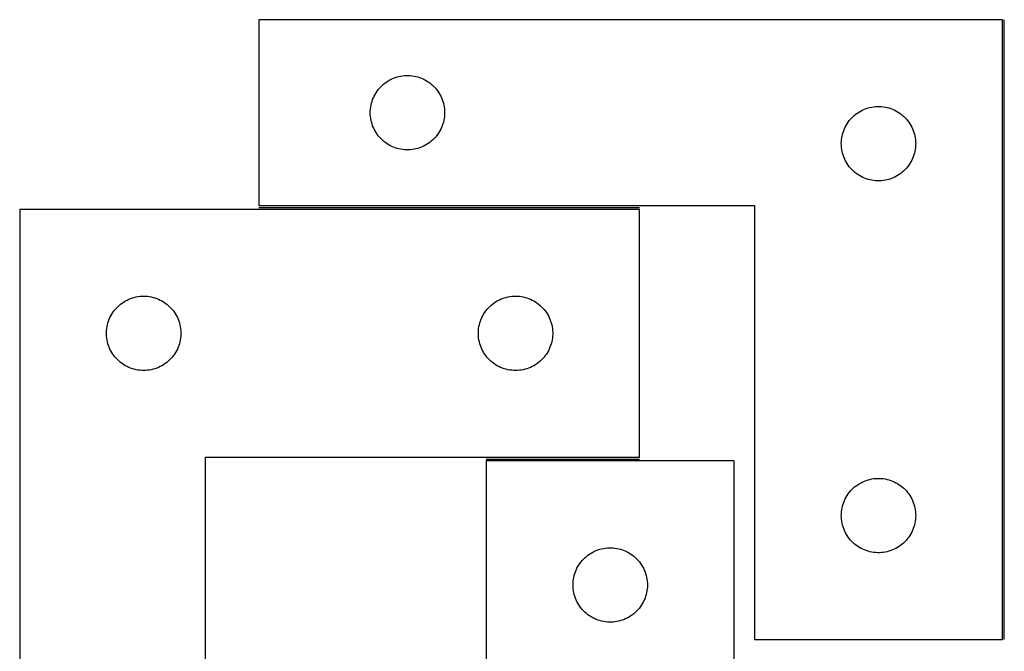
# Model space of a CAD drawing. Header units: millimetres. Extents: x 7 to 1493, y 7 to 483.
# Tile 2 of 6: x 7 to 404, y 228 to 483. Entities that reach past the tile are written whole.
import ezdxf

# ---------------------------------------------------------------- set-up
doc = ezdxf.new("R2010")
doc.units = ezdxf.units.MM
doc.layers.add('COMMON', color=5, linetype='CONTINUOUS', true_color=0x0000ff)
doc.layers.add('CUT', color=7, linetype='CONTINUOUS', true_color=0x000000)

msp = doc.modelspace()

# ---------------------------------------------------------------- linework, layer by layer
at = {"layer": 'COMMON'}
for p, q in [((403.931363, 233.123571), (403.931363, 483.123571)), ((103.181362, 407.37357), (256.783285, 407.37357)), ((194.968232, 305.873569), (256.783285, 305.873569))]:
    msp.add_line(p, q, dxfattribs=at)
at = {"layer": 'CUT'}
for p, q in [((403.181362, 483.123571), (103.181362, 483.123571)), ((103.181362, 483.123571), (103.181362, 408.123571)), ((403.181362, 233.123571), (403.181362, 483.123571)), ((152.992261, 456.631851), (153.572464, 457.141777)), ((153.572464, 457.141777), (154.178147, 457.621159)), ((154.178147, 457.621159), (154.807706, 458.068726)), ((154.807706, 458.068726), (155.45947, 458.48329)), ((155.45947, 458.48329), (156.13171, 458.863753)), ((156.13171, 458.863753), (156.822646, 459.209105)), ((156.822646, 459.209105), (157.530443, 459.51843)), ((157.530443, 459.51843), (158.253226, 459.790909)), ((158.253226, 459.790909), (158.989077, 460.025819)), ((158.989077, 460.025819), (159.736045, 460.222536)), ((159.736045, 460.222536), (160.49215, 460.38054)), ((160.49215, 460.38054), (161.255386, 460.499411)), ((161.255386, 460.499411), (162.02373, 460.578834)), ((162.02373, 460.578834), (162.795143, 460.618598)), ((162.795143, 460.618598), (163.56758, 460.618598)), ((163.56758, 460.618598), (164.338993, 460.578834)), ((164.338993, 460.578834), (165.107337, 460.499411)), ((165.107337, 460.499411), (165.870573, 460.38054)), ((165.870573, 460.38054), (166.626678, 460.222536)), ((166.626678, 460.222536), (167.373646, 460.025819)), ((167.373646, 460.025819), (168.109497, 459.790909)), ((168.109497, 459.790909), (168.83228, 459.51843)), ((168.83228, 459.51843), (169.540077, 459.209105)), ((169.540077, 459.209105), (170.231013, 458.863753)), ((170.231013, 458.863753), (170.903254, 458.48329)), ((170.903254, 458.48329), (171.555017, 458.068726)), ((171.555017, 458.068726), (172.184576, 457.621159)), ((172.184576, 457.621159), (172.790259, 457.141777)), ((172.790259, 457.141777), (173.370462, 456.631851)), ((149.764055, 452.329978), (150.127083, 453.011792)), ((150.127083, 453.011792), (150.524728, 453.674014)), ((150.524728, 453.674014), (150.955936, 454.314887)), ((150.955936, 454.314887), (151.419564, 454.932713)), ((151.419564, 454.932713), (151.914383, 455.525853)), ((151.914383, 455.525853), (152.439079, 456.092733)), ((152.439079, 456.092733), (152.992261, 456.631851)), ((173.370462, 456.631851), (173.923644, 456.092733)), ((173.923644, 456.092733), (174.44834, 455.525853)), ((174.44834, 455.525853), (174.943159, 454.932713)), ((174.943159, 454.932713), (175.406787, 454.314887)), ((175.406787, 454.314887), (175.837995, 453.674014)), ((175.837995, 453.674014), (176.23564, 453.011792)), ((176.23564, 453.011792), (176.598668, 452.329978)), ((148.498526, 448.691852), (148.675946, 449.443638)), ((148.675946, 449.443638), (148.891831, 450.185293)), ((148.891831, 450.185293), (149.145609, 450.914852)), ((149.145609, 450.914852), (149.436608, 451.630379)), ((149.436608, 451.630379), (149.764055, 452.329978)), ((176.598668, 452.329978), (176.926115, 451.630379)), ((176.926115, 451.630379), (177.217114, 450.914852)), ((177.217114, 450.914852), (177.470892, 450.185293)), ((177.470892, 450.185293), (177.686777, 449.443638)), ((177.686777, 449.443638), (177.864197, 448.691852)), ((148.181362, 445.623571), (148.20125, 446.395752)), ((148.20125, 444.851389), (148.181362, 445.623571)), ((148.20125, 446.395752), (148.260863, 447.165886)), ((148.260863, 444.081256), (148.20125, 444.851389)), ((148.260863, 447.165886), (148.360043, 447.931929)), ((148.360043, 447.931929), (148.498526, 448.691852)), ((177.864197, 448.691852), (178.00268, 447.931929)), ((178.00268, 447.931929), (178.10186, 447.165886)), ((178.10186, 447.165886), (178.161473, 446.395752)), ((178.161473, 444.851389), (178.10186, 444.081256)), ((178.161473, 446.395752), (178.181362, 445.623571)), ((178.181362, 445.623571), (178.161473, 444.851389)), ((343.572464, 444.641777), (344.178147, 445.121159)), ((344.178147, 445.121159), (344.807706, 445.568726)), ((344.807706, 445.568726), (345.45947, 445.98329)), ((345.45947, 445.98329), (346.13171, 446.363753)), ((346.13171, 446.363753), (346.822646, 446.709105)), ((346.822646, 446.709105), (347.530443, 447.01843)), ((347.530443, 447.01843), (348.253226, 447.290909)), ((348.253226, 447.290909), (348.989077, 447.525819)), ((348.989077, 447.525819), (349.736045, 447.722536)), ((349.736045, 447.722536), (350.49215, 447.88054)), ((350.49215, 447.88054), (351.255386, 447.999411)), ((351.255386, 447.999411), (352.02373, 448.078834)), ((352.02373, 448.078834), (352.795143, 448.118598)), ((352.795143, 448.118598), (353.56758, 448.118598)), ((353.56758, 448.118598), (354.338993, 448.078834)), ((354.338993, 448.078834), (355.107337, 447.999411)), ((355.107337, 447.999411), (355.870573, 447.88054)), ((355.870573, 447.88054), (356.626678, 447.722536)), ((356.626678, 447.722536), (357.373646, 447.525819)), ((357.373646, 447.525819), (358.109497, 447.290909)), ((358.109497, 447.290909), (358.83228, 447.01843)), ((358.83228, 447.01843), (359.540077, 446.709105)), ((359.540077, 446.709105), (360.231013, 446.363753)), ((360.231013, 446.363753), (360.903254, 445.98329)), ((360.903254, 445.98329), (361.555017, 445.568726)), ((361.555017, 445.568726), (362.184576, 445.121159)), ((362.184576, 445.121159), (362.790259, 444.641777)), ((148.360043, 443.315212), (148.260863, 444.081256)), ((148.498526, 442.55529), (148.360043, 443.315212)), ((148.675946, 441.803504), (148.498526, 442.55529)), ((148.891831, 441.061848), (148.675946, 441.803504)), ((149.145609, 440.332289), (148.891831, 441.061848)), ((177.470892, 441.061848), (177.217114, 440.332289)), ((177.686777, 441.803504), (177.470892, 441.061848)), ((177.864197, 442.55529), (177.686777, 441.803504)), ((178.00268, 443.315212), (177.864197, 442.55529)), ((178.10186, 444.081256), (178.00268, 443.315212)), ((340.127083, 440.511792), (340.524728, 441.174014)), ((340.524728, 441.174014), (340.955936, 441.814887)), ((340.955936, 441.814887), (341.419564, 442.432713)), ((341.419564, 442.432713), (341.914383, 443.025853)), ((341.914383, 443.025853), (342.439079, 443.592733)), ((342.439079, 443.592733), (342.992261, 444.131851)), ((342.992261, 444.131851), (343.572464, 444.641777)), ((362.790259, 444.641777), (363.370462, 444.131851)), ((363.370462, 444.131851), (363.923644, 443.592733)), ((363.923644, 443.592733), (364.44834, 443.025853)), ((364.44834, 443.025853), (364.943159, 442.432713)), ((364.943159, 442.432713), (365.406787, 441.814887)), ((365.406787, 441.814887), (365.837995, 441.174014)), ((365.837995, 441.174014), (366.23564, 440.511792)), ((149.436608, 439.616762), (149.145609, 440.332289)), ((149.764055, 438.917164), (149.436608, 439.616762)), ((150.127083, 438.23535), (149.764055, 438.917164)), ((150.524728, 437.573128), (150.127083, 438.23535)), ((150.955936, 436.932254), (150.524728, 437.573128)), ((151.419564, 436.314428), (150.955936, 436.932254)), ((175.406787, 436.932254), (174.943159, 436.314428)), ((175.837995, 437.573128), (175.406787, 436.932254)), ((176.23564, 438.23535), (175.837995, 437.573128)), ((176.598668, 438.917164), (176.23564, 438.23535)), ((176.926115, 439.616762), (176.598668, 438.917164)), ((177.217114, 440.332289), (176.926115, 439.616762)), ((338.498526, 436.191852), (338.675946, 436.943638)), ((338.675946, 436.943638), (338.891831, 437.685293)), ((338.891831, 437.685293), (339.145609, 438.414852)), ((339.145609, 438.414852), (339.436608, 439.130379)), ((339.436608, 439.130379), (339.764055, 439.829978)), ((339.764055, 439.829978), (340.127083, 440.511792)), ((366.23564, 440.511792), (366.598668, 439.829978)), ((366.598668, 439.829978), (366.926115, 439.130379)), ((366.926115, 439.130379), (367.217114, 438.414852)), ((367.217114, 438.414852), (367.470892, 437.685293)), ((367.470892, 437.685293), (367.686777, 436.943638)), ((367.686777, 436.943638), (367.864197, 436.191852)), ((151.914383, 435.721289), (151.419564, 436.314428)), ((152.439079, 435.154408), (151.914383, 435.721289)), ((152.992261, 434.61529), (152.439079, 435.154408)), ((153.572464, 434.105364), (152.992261, 434.61529)), ((154.178147, 433.625982), (153.572464, 434.105364)), ((154.807706, 433.178416), (154.178147, 433.625982)), ((155.45947, 432.763851), (154.807706, 433.178416)), ((171.555017, 433.178416), (170.903254, 432.763851)), ((172.184576, 433.625982), (171.555017, 433.178416)), ((172.790259, 434.105364), (172.184576, 433.625982)), ((173.370462, 434.61529), (172.790259, 434.105364)), ((173.923644, 435.154408), (173.370462, 434.61529)), ((174.44834, 435.721289), (173.923644, 435.154408)), ((174.943159, 436.314428), (174.44834, 435.721289)), ((338.181362, 433.123571), (338.20125, 433.895752)), ((338.20125, 432.351389), (338.181362, 433.123571)), ((338.20125, 433.895752), (338.260863, 434.665886)), ((338.260863, 434.665886), (338.360043, 435.431929)), ((338.360043, 435.431929), (338.498526, 436.191852)), ((367.864197, 436.191852), (368.00268, 435.431929)), ((368.00268, 435.431929), (368.10186, 434.665886)), ((368.10186, 434.665886), (368.161473, 433.895752)), ((368.161473, 433.895752), (368.181362, 433.123571)), ((368.181362, 433.123571), (368.161473, 432.351389)), ((156.13171, 432.383389), (155.45947, 432.763851)), ((156.822646, 432.038037), (156.13171, 432.383389)), ((157.530443, 431.728711), (156.822646, 432.038037)), ((158.253226, 431.456232), (157.530443, 431.728711)), ((158.989077, 431.221323), (158.253226, 431.456232)), ((159.736045, 431.024605), (158.989077, 431.221323)), ((160.49215, 430.866601), (159.736045, 431.024605)), ((161.255386, 430.747731), (160.49215, 430.866601)), ((162.02373, 430.668308), (161.255386, 430.747731)), ((162.795143, 430.628544), (162.02373, 430.668308)), ((163.56758, 430.628544), (162.795143, 430.628544)), ((164.338993, 430.668308), (163.56758, 430.628544)), ((165.107337, 430.747731), (164.338993, 430.668308)), ((165.870573, 430.866601), (165.107337, 430.747731)), ((166.626678, 431.024605), (165.870573, 430.866601)), ((167.373646, 431.221323), (166.626678, 431.024605)), ((168.109497, 431.456232), (167.373646, 431.221323)), ((168.83228, 431.728711), (168.109497, 431.456232)), ((169.540077, 432.038037), (168.83228, 431.728711)), ((170.231013, 432.383389), (169.540077, 432.038037)), ((170.903254, 432.763851), (170.231013, 432.383389)), ((338.260863, 431.581256), (338.20125, 432.351389)), ((338.360043, 430.815212), (338.260863, 431.581256)), ((338.498526, 430.05529), (338.360043, 430.815212)), ((338.675946, 429.303504), (338.498526, 430.05529)), ((338.891831, 428.561848), (338.675946, 429.303504)), ((367.686777, 429.303504), (367.470892, 428.561848)), ((367.864197, 430.05529), (367.686777, 429.303504)), ((368.00268, 430.815212), (367.864197, 430.05529)), ((368.10186, 431.581256), (368.00268, 430.815212)), ((368.161473, 432.351389), (368.10186, 431.581256)), ((339.145609, 427.832289), (338.891831, 428.561848)), ((339.436608, 427.116762), (339.145609, 427.832289)), ((339.764055, 426.417164), (339.436608, 427.116762)), ((340.127083, 425.73535), (339.764055, 426.417164)), ((340.524728, 425.073128), (340.127083, 425.73535)), ((340.955936, 424.432254), (340.524728, 425.073128)), ((365.837995, 425.073128), (365.406787, 424.432254)), ((366.23564, 425.73535), (365.837995, 425.073128)), ((366.598668, 426.417164), (366.23564, 425.73535)), ((366.926115, 427.116762), (366.598668, 426.417164)), ((367.217114, 427.832289), (366.926115, 427.116762)), ((367.470892, 428.561848), (367.217114, 427.832289)), ((341.419564, 423.814428), (340.955936, 424.432254)), ((341.914383, 423.221289), (341.419564, 423.814428)), ((342.439079, 422.654408), (341.914383, 423.221289)), ((342.992261, 422.11529), (342.439079, 422.654408)), ((343.572464, 421.605364), (342.992261, 422.11529)), ((344.178147, 421.125982), (343.572464, 421.605364)), ((344.807706, 420.678416), (344.178147, 421.125982)), ((362.184576, 421.125982), (361.555017, 420.678416)), ((362.790259, 421.605364), (362.184576, 421.125982)), ((363.370462, 422.11529), (362.790259, 421.605364)), ((363.923644, 422.654408), (363.370462, 422.11529)), ((364.44834, 423.221289), (363.923644, 422.654408)), ((364.943159, 423.814428), (364.44834, 423.221289)), ((365.406787, 424.432254), (364.943159, 423.814428)), ((345.45947, 420.263851), (344.807706, 420.678416)), ((346.13171, 419.883389), (345.45947, 420.263851)), ((346.822646, 419.538037), (346.13171, 419.883389)), ((347.530443, 419.228711), (346.822646, 419.538037)), ((348.253226, 418.956232), (347.530443, 419.228711)), ((348.989077, 418.721323), (348.253226, 418.956232)), ((349.736045, 418.524605), (348.989077, 418.721323)), ((350.49215, 418.366601), (349.736045, 418.524605)), ((351.255386, 418.247731), (350.49215, 418.366601)), ((352.02373, 418.168308), (351.255386, 418.247731)), ((352.795143, 418.128544), (352.02373, 418.168308)), ((353.56758, 418.128544), (352.795143, 418.128544)), ((354.338993, 418.168308), (353.56758, 418.128544)), ((355.107337, 418.247731), (354.338993, 418.168308)), ((355.870573, 418.366601), (355.107337, 418.247731)), ((356.626678, 418.524605), (355.870573, 418.366601)), ((357.373646, 418.721323), (356.626678, 418.524605)), ((358.109497, 418.956232), (357.373646, 418.721323)), ((358.83228, 419.228711), (358.109497, 418.956232)), ((359.540077, 419.538037), (358.83228, 419.228711)), ((360.231013, 419.883389), (359.540077, 419.538037)), ((360.903254, 420.263851), (360.231013, 419.883389)), ((361.555017, 420.678416), (360.903254, 420.263851)), ((6.783285, 406.62357), (6.783285, 106.62357)), ((256.783285, 406.62357), (6.783285, 406.62357)), ((103.181362, 408.123571), (303.181362, 408.123571)), ((256.783285, 306.62357), (256.783285, 406.62357)), ((303.181362, 408.123571), (303.181362, 233.123571)), ((48.732842, 369.280203), (49.395064, 369.677848)), ((49.395064, 369.677848), (50.076878, 370.040876)), ((50.076878, 370.040876), (50.776476, 370.368323)), ((50.776476, 370.368323), (51.492004, 370.659322)), ((51.492004, 370.659322), (52.221562, 370.9131)), ((52.221562, 370.9131), (52.963218, 371.128986)), ((52.963218, 371.128986), (53.715004, 371.306405)), ((53.715004, 371.306405), (54.474926, 371.444888)), ((54.474926, 371.444888), (55.24097, 371.544068)), ((55.24097, 371.544068), (56.011104, 371.603681)), ((56.011104, 371.603681), (56.783285, 371.62357)), ((56.783285, 371.62357), (57.555466, 371.603681)), ((57.555466, 371.603681), (58.3256, 371.544068)), ((58.3256, 371.544068), (59.091644, 371.444888)), ((59.091644, 371.444888), (59.851566, 371.306405)), ((59.851566, 371.306405), (60.603352, 371.128986)), ((60.603352, 371.128986), (61.345007, 370.9131)), ((61.345007, 370.9131), (62.074566, 370.659322)), ((62.074566, 370.659322), (62.790094, 370.368323)), ((62.790094, 370.368323), (63.489692, 370.040876)), ((63.489692, 370.040876), (64.171506, 369.677848)), ((64.171506, 369.677848), (64.833728, 369.280203)), ((198.732842, 369.280203), (199.395064, 369.677848)), ((199.395064, 369.677848), (200.076878, 370.040876)), ((200.076878, 370.040876), (200.776476, 370.368323)), ((200.776476, 370.368323), (201.492004, 370.659322)), ((201.492004, 370.659322), (202.221562, 370.9131)), ((202.221562, 370.9131), (202.963218, 371.128986)), ((202.963218, 371.128986), (203.715004, 371.306405)), ((203.715004, 371.306405), (204.474926, 371.444888)), ((204.474926, 371.444888), (205.24097, 371.544068)), ((205.24097, 371.544068), (206.011104, 371.603681)), ((206.011104, 371.603681), (206.783285, 371.62357)), ((206.783285, 371.62357), (207.555466, 371.603681)), ((207.555466, 371.603681), (208.3256, 371.544068)), ((208.3256, 371.544068), (209.091644, 371.444888)), ((209.091644, 371.444888), (209.851566, 371.306405)), ((209.851566, 371.306405), (210.603352, 371.128986)), ((210.603352, 371.128986), (211.345007, 370.9131)), ((211.345007, 370.9131), (212.074566, 370.659322)), ((212.074566, 370.659322), (212.790094, 370.368323)), ((212.790094, 370.368323), (213.489692, 370.040876)), ((213.489692, 370.040876), (214.171506, 369.677848)), ((214.171506, 369.677848), (214.833728, 369.280203)), ((44.33813, 364.997226), (44.785696, 365.626784)), ((44.785696, 365.626784), (45.265078, 366.232467)), ((45.265078, 366.232467), (45.775004, 366.81267)), ((45.775004, 366.81267), (46.314123, 367.365853)), ((46.314123, 367.365853), (46.881003, 367.890549)), ((46.881003, 367.890549), (47.474143, 368.385367)), ((47.474143, 368.385367), (48.091969, 368.848995)), ((48.091969, 368.848995), (48.732842, 369.280203)), ((64.833728, 369.280203), (65.474601, 368.848995)), ((65.474601, 368.848995), (66.092427, 368.385367)), ((66.092427, 368.385367), (66.685567, 367.890549)), ((66.685567, 367.890549), (67.252447, 367.365853)), ((67.252447, 367.365853), (67.791565, 366.81267)), ((67.791565, 366.81267), (68.301492, 366.232467)), ((68.301492, 366.232467), (68.780874, 365.626784)), ((68.780874, 365.626784), (69.22844, 364.997226)), ((194.33813, 364.997226), (194.785696, 365.626784)), ((194.785696, 365.626784), (195.265078, 366.232467)), ((195.265078, 366.232467), (195.775004, 366.81267)), ((195.775004, 366.81267), (196.314123, 367.365853)), ((196.314123, 367.365853), (196.881003, 367.890549)), ((196.881003, 367.890549), (197.474143, 368.385367)), ((197.474143, 368.385367), (198.091969, 368.848995)), ((198.091969, 368.848995), (198.732842, 369.280203)), ((214.833728, 369.280203), (215.474601, 368.848995)), ((215.474601, 368.848995), (216.092427, 368.385367)), ((216.092427, 368.385367), (216.685567, 367.890549)), ((216.685567, 367.890549), (217.252447, 367.365853)), ((217.252447, 367.365853), (217.791565, 366.81267)), ((217.791565, 366.81267), (218.301492, 366.232467)), ((218.301492, 366.232467), (218.780874, 365.626784)), ((218.780874, 365.626784), (219.22844, 364.997226)), ((42.381037, 360.815854), (42.615947, 361.551705)), ((42.615947, 361.551705), (42.888425, 362.274488)), ((42.888425, 362.274488), (43.197751, 362.982286)), ((43.197751, 362.982286), (43.543103, 363.673221)), ((43.543103, 363.673221), (43.923566, 364.345462)), ((43.923566, 364.345462), (44.33813, 364.997226)), ((69.22844, 364.997226), (69.643004, 364.345462)), ((69.643004, 364.345462), (70.023467, 363.673221)), ((70.023467, 363.673221), (70.368819, 362.982286)), ((70.368819, 362.982286), (70.678145, 362.274488)), ((70.678145, 362.274488), (70.950623, 361.551705)), ((70.950623, 361.551705), (71.185533, 360.815854)), ((192.381037, 360.815854), (192.615947, 361.551705)), ((192.615947, 361.551705), (192.888425, 362.274488)), ((192.888425, 362.274488), (193.197751, 362.982286)), ((193.197751, 362.982286), (193.543103, 363.673221)), ((193.543103, 363.673221), (193.923566, 364.345462)), ((193.923566, 364.345462), (194.33813, 364.997226)), ((219.22844, 364.997226), (219.643004, 364.345462)), ((219.643004, 364.345462), (220.023467, 363.673221)), ((220.023467, 363.673221), (220.368819, 362.982286)), ((220.368819, 362.982286), (220.678145, 362.274488)), ((220.678145, 362.274488), (220.950623, 361.551705)), ((220.950623, 361.551705), (221.185533, 360.815854)), ((41.788258, 357.009788), (41.828022, 357.781202)), ((41.828022, 357.781202), (41.907445, 358.549545)), ((41.907445, 358.549545), (42.026316, 359.312781)), ((42.026316, 359.312781), (42.184319, 360.068886)), ((42.184319, 360.068886), (42.381037, 360.815854)), ((71.185533, 360.815854), (71.382251, 360.068886)), ((71.382251, 360.068886), (71.540254, 359.312781)), ((71.540254, 359.312781), (71.659125, 358.549545)), ((71.659125, 358.549545), (71.738548, 357.781202)), ((71.738548, 357.781202), (71.778312, 357.009788)), ((191.788258, 357.009788), (191.828022, 357.781202)), ((191.828022, 357.781202), (191.907445, 358.549545)), ((191.907445, 358.549545), (192.026316, 359.312781)), ((192.026316, 359.312781), (192.184319, 360.068886)), ((192.184319, 360.068886), (192.381037, 360.815854)), ((221.185533, 360.815854), (221.382251, 360.068886)), ((221.382251, 360.068886), (221.540254, 359.312781)), ((221.540254, 359.312781), (221.659125, 358.549545)), ((221.659125, 358.549545), (221.738548, 357.781202)), ((221.738548, 357.781202), (221.778312, 357.009788)), ((41.788258, 356.237351), (41.788258, 357.009788)), ((41.828022, 355.465938), (41.788258, 356.237351)), ((41.907445, 354.697594), (41.828022, 355.465938)), ((42.026316, 353.934358), (41.907445, 354.697594)), ((42.184319, 353.178254), (42.026316, 353.934358)), ((71.540254, 353.934358), (71.382251, 353.178254)), ((71.659125, 354.697594), (71.540254, 353.934358)), ((71.738548, 355.465938), (71.659125, 354.697594)), ((71.778312, 356.237351), (71.738548, 355.465938)), ((71.778312, 357.009788), (71.778312, 356.237351)), ((191.788258, 356.237351), (191.788258, 357.009788)), ((191.828022, 355.465938), (191.788258, 356.237351)), ((191.907445, 354.697594), (191.828022, 355.465938)), ((192.026316, 353.934358), (191.907445, 354.697594)), ((192.184319, 353.178254), (192.026316, 353.934358)), ((221.540254, 353.934358), (221.382251, 353.178254)), ((221.659125, 354.697594), (221.540254, 353.934358)), ((221.738548, 355.465938), (221.659125, 354.697594)), ((221.778312, 356.237351), (221.738548, 355.465938)), ((221.778312, 357.009788), (221.778312, 356.237351)), ((42.381037, 352.431285), (42.184319, 353.178254)), ((42.615947, 351.695434), (42.381037, 352.431285)), ((42.888425, 350.972651), (42.615947, 351.695434)), ((43.197751, 350.264854), (42.888425, 350.972651)), ((43.543103, 349.573919), (43.197751, 350.264854)), ((43.923566, 348.901678), (43.543103, 349.573919)), ((70.023467, 349.573919), (69.643004, 348.901678)), ((70.368819, 350.264854), (70.023467, 349.573919)), ((70.678145, 350.972651), (70.368819, 350.264854)), ((70.950623, 351.695434), (70.678145, 350.972651)), ((71.185533, 352.431285), (70.950623, 351.695434)), ((71.382251, 353.178254), (71.185533, 352.431285)), ((192.381037, 352.431285), (192.184319, 353.178254)), ((192.615947, 351.695434), (192.381037, 352.431285)), ((192.888425, 350.972651), (192.615947, 351.695434)), ((193.197751, 350.264854), (192.888425, 350.972651)), ((193.543103, 349.573919), (193.197751, 350.264854)), ((193.923566, 348.901678), (193.543103, 349.573919)), ((220.023467, 349.573919), (219.643004, 348.901678)), ((220.368819, 350.264854), (220.023467, 349.573919)), ((220.678145, 350.972651), (220.368819, 350.264854)), ((220.950623, 351.695434), (220.678145, 350.972651)), ((221.185533, 352.431285), (220.950623, 351.695434)), ((221.382251, 353.178254), (221.185533, 352.431285)), ((44.33813, 348.249914), (43.923566, 348.901678)), ((44.785696, 347.620356), (44.33813, 348.249914)), ((45.265078, 347.014672), (44.785696, 347.620356)), ((45.775004, 346.43447), (45.265078, 347.014672)), ((46.314123, 345.881287), (45.775004, 346.43447)), ((46.881003, 345.356591), (46.314123, 345.881287)), ((67.252447, 345.881287), (66.685567, 345.356591)), ((67.791565, 346.43447), (67.252447, 345.881287)), ((68.301492, 347.014672), (67.791565, 346.43447)), ((68.780874, 347.620356), (68.301492, 347.014672)), ((69.22844, 348.249914), (68.780874, 347.620356)), ((69.643004, 348.901678), (69.22844, 348.249914)), ((194.33813, 348.249914), (193.923566, 348.901678)), ((194.785696, 347.620356), (194.33813, 348.249914)), ((195.265078, 347.014672), (194.785696, 347.620356)), ((195.775004, 346.43447), (195.265078, 347.014672)), ((196.314123, 345.881287), (195.775004, 346.43447)), ((196.881003, 345.356591), (196.314123, 345.881287)), ((217.252447, 345.881287), (216.685567, 345.356591)), ((217.791565, 346.43447), (217.252447, 345.881287)), ((218.301492, 347.014672), (217.791565, 346.43447)), ((218.780874, 347.620356), (218.301492, 347.014672)), ((219.22844, 348.249914), (218.780874, 347.620356)), ((219.643004, 348.901678), (219.22844, 348.249914)), ((47.474143, 344.861773), (46.881003, 345.356591)), ((48.091969, 344.398145), (47.474143, 344.861773)), ((48.732842, 343.966936), (48.091969, 344.398145)), ((49.395064, 343.569291), (48.732842, 343.966936)), ((50.076878, 343.206263), (49.395064, 343.569291)), ((50.776476, 342.878816), (50.076878, 343.206263)), ((51.492004, 342.587817), (50.776476, 342.878816)), ((52.221562, 342.334039), (51.492004, 342.587817)), ((52.963218, 342.118154), (52.221562, 342.334039)), ((53.715004, 341.940734), (52.963218, 342.118154)), ((54.474926, 341.802251), (53.715004, 341.940734)), ((55.24097, 341.703072), (54.474926, 341.802251)), ((56.011104, 341.643458), (55.24097, 341.703072)), ((56.783285, 341.62357), (56.011104, 341.643458)), ((57.555466, 341.643458), (56.783285, 341.62357)), ((58.3256, 341.703072), (57.555466, 341.643458)), ((59.091644, 341.802251), (58.3256, 341.703072)), ((59.851566, 341.940734), (59.091644, 341.802251)), ((60.603352, 342.118154), (59.851566, 341.940734)), ((61.345007, 342.334039), (60.603352, 342.118154)), ((62.074566, 342.587817), (61.345007, 342.334039)), ((62.790094, 342.878816), (62.074566, 342.587817)), ((63.489692, 343.206263), (62.790094, 342.878816)), ((64.171506, 343.569291), (63.489692, 343.206263)), ((64.833728, 343.966936), (64.171506, 343.569291)), ((65.474601, 344.398145), (64.833728, 343.966936)), ((66.092427, 344.861773), (65.474601, 344.398145)), ((66.685567, 345.356591), (66.092427, 344.861773)), ((197.474143, 344.861773), (196.881003, 345.356591)), ((198.091969, 344.398145), (197.474143, 344.861773)), ((198.732842, 343.966936), (198.091969, 344.398145)), ((199.395064, 343.569291), (198.732842, 343.966936)), ((200.076878, 343.206263), (199.395064, 343.569291)), ((200.776476, 342.878816), (200.076878, 343.206263)), ((201.492004, 342.587817), (200.776476, 342.878816)), ((202.221562, 342.334039), (201.492004, 342.587817)), ((202.963218, 342.118154), (202.221562, 342.334039)), ((203.715004, 341.940734), (202.963218, 342.118154)), ((204.474926, 341.802251), (203.715004, 341.940734)), ((205.24097, 341.703072), (204.474926, 341.802251)), ((206.011104, 341.643458), (205.24097, 341.703072)), ((206.783285, 341.62357), (206.011104, 341.643458)), ((207.555466, 341.643458), (206.783285, 341.62357)), ((208.3256, 341.703072), (207.555466, 341.643458)), ((209.091644, 341.802251), (208.3256, 341.703072)), ((209.851566, 341.940734), (209.091644, 341.802251)), ((210.603352, 342.118154), (209.851566, 341.940734)), ((211.345007, 342.334039), (210.603352, 342.118154)), ((212.074566, 342.587817), (211.345007, 342.334039)), ((212.790094, 342.878816), (212.074566, 342.587817)), ((213.489692, 343.206263), (212.790094, 342.878816)), ((214.171506, 343.569291), (213.489692, 343.206263)), ((214.833728, 343.966936), (214.171506, 343.569291)), ((215.474601, 344.398145), (214.833728, 343.966936)), ((216.092427, 344.861773), (215.474601, 344.398145)), ((216.685567, 345.356591), (216.092427, 344.861773)), ((81.783285, 106.62357), (81.783285, 306.62357)), ((81.783285, 306.62357), (256.783285, 306.62357)), ((294.968232, 305.123569), (194.968232, 305.123569)), ((194.968232, 305.123569), (194.968232, 55.123569)), ((294.968232, 130.123569), (294.968232, 305.123569)), ((349.736045, 297.722536), (350.49215, 297.88054)), ((350.49215, 297.88054), (351.255386, 297.999411)), ((351.255386, 297.999411), (352.02373, 298.078834)), ((352.02373, 298.078834), (352.795143, 298.118598)), ((352.795143, 298.118598), (353.56758, 298.118598)), ((353.56758, 298.118598), (354.338993, 298.078834)), ((354.338993, 298.078834), (355.107337, 297.999411)), ((355.107337, 297.999411), (355.870573, 297.88054)), ((355.870573, 297.88054), (356.626678, 297.722536)), ((342.439079, 293.592733), (342.992261, 294.131851)), ((342.992261, 294.131851), (343.572464, 294.641777)), ((343.572464, 294.641777), (344.178147, 295.121159)), ((344.178147, 295.121159), (344.807706, 295.568726)), ((344.807706, 295.568726), (345.45947, 295.98329)), ((345.45947, 295.98329), (346.13171, 296.363753)), ((346.13171, 296.363753), (346.822646, 296.709105)), ((346.822646, 296.709105), (347.530443, 297.01843)), ((347.530443, 297.01843), (348.253226, 297.290909)), ((348.253226, 297.290909), (348.989077, 297.525819)), ((348.989077, 297.525819), (349.736045, 297.722536)), ((356.626678, 297.722536), (357.373646, 297.525819)), ((357.373646, 297.525819), (358.109497, 297.290909)), ((358.109497, 297.290909), (358.83228, 297.01843)), ((358.83228, 297.01843), (359.540077, 296.709105)), ((359.540077, 296.709105), (360.231013, 296.363753)), ((360.231013, 296.363753), (360.903254, 295.98329)), ((360.903254, 295.98329), (361.555017, 295.568726)), ((361.555017, 295.568726), (362.184576, 295.121159)), ((362.184576, 295.121159), (362.790259, 294.641777)), ((362.790259, 294.641777), (363.370462, 294.131851)), ((363.370462, 294.131851), (363.923644, 293.592733)), ((339.764055, 289.829978), (340.127083, 290.511792)), ((340.127083, 290.511792), (340.524728, 291.174014)), ((340.524728, 291.174014), (340.955936, 291.814887)), ((340.955936, 291.814887), (341.419564, 292.432713)), ((341.419564, 292.432713), (341.914383, 293.025853)), ((341.914383, 293.025853), (342.439079, 293.592733)), ((363.923644, 293.592733), (364.44834, 293.025853)), ((364.44834, 293.025853), (364.943159, 292.432713)), ((364.943159, 292.432713), (365.406787, 291.814887)), ((365.406787, 291.814887), (365.837995, 291.174014)), ((365.837995, 291.174014), (366.23564, 290.511792)), ((366.23564, 290.511792), (366.598668, 289.829978)), ((338.360043, 285.431929), (338.498526, 286.191852)), ((338.498526, 286.191852), (338.675946, 286.943638)), ((338.675946, 286.943638), (338.891831, 287.685293)), ((338.891831, 287.685293), (339.145609, 288.414852)), ((339.145609, 288.414852), (339.436608, 289.130379)), ((339.436608, 289.130379), (339.764055, 289.829978)), ((366.598668, 289.829978), (366.926115, 289.130379)), ((366.926115, 289.130379), (367.217114, 288.414852)), ((367.217114, 288.414852), (367.470892, 287.685293)), ((367.470892, 287.685293), (367.686777, 286.943638)), ((367.686777, 286.943638), (367.864197, 286.191852)), ((367.864197, 286.191852), (368.00268, 285.431929)), ((338.181362, 283.123571), (338.20125, 283.895752)), ((338.20125, 282.351389), (338.181362, 283.123571)), ((338.20125, 283.895752), (338.260863, 284.665886)), ((338.260863, 281.581256), (338.20125, 282.351389)), ((338.260863, 284.665886), (338.360043, 285.431929)), ((368.00268, 285.431929), (368.10186, 284.665886)), ((368.10186, 284.665886), (368.161473, 283.895752)), ((368.161473, 282.351389), (368.10186, 281.581256)), ((368.161473, 283.895752), (368.181362, 283.123571)), ((368.181362, 283.123571), (368.161473, 282.351389)), ((338.360043, 280.815212), (338.260863, 281.581256)), ((338.498526, 280.05529), (338.360043, 280.815212)), ((338.675946, 279.303504), (338.498526, 280.05529)), ((338.891831, 278.561848), (338.675946, 279.303504)), ((339.145609, 277.832289), (338.891831, 278.561848)), ((367.470892, 278.561848), (367.217114, 277.832289)), ((367.686777, 279.303504), (367.470892, 278.561848)), ((367.864197, 280.05529), (367.686777, 279.303504)), ((368.00268, 280.815212), (367.864197, 280.05529)), ((368.10186, 281.581256), (368.00268, 280.815212)), ((339.436608, 277.116762), (339.145609, 277.832289)), ((339.764055, 276.417164), (339.436608, 277.116762)), ((340.127083, 275.73535), (339.764055, 276.417164)), ((340.524728, 275.073128), (340.127083, 275.73535)), ((340.955936, 274.432254), (340.524728, 275.073128)), ((341.419564, 273.814428), (340.955936, 274.432254)), ((365.406787, 274.432254), (364.943159, 273.814428)), ((365.837995, 275.073128), (365.406787, 274.432254)), ((366.23564, 275.73535), (365.837995, 275.073128)), ((366.598668, 276.417164), (366.23564, 275.73535)), ((366.926115, 277.116762), (366.598668, 276.417164)), ((367.217114, 277.832289), (366.926115, 277.116762)), ((243.042257, 269.999409), (243.8106, 270.078832)), ((243.8106, 270.078832), (244.582013, 270.118596)), ((244.582013, 270.118596), (245.354451, 270.118596)), ((245.354451, 270.118596), (246.125864, 270.078832)), ((246.125864, 270.078832), (246.894207, 269.999409)), ((341.914383, 273.221289), (341.419564, 273.814428)), ((342.439079, 272.654408), (341.914383, 273.221289)), ((342.992261, 272.11529), (342.439079, 272.654408)), ((343.572464, 271.605364), (342.992261, 272.11529)), ((344.178147, 271.125982), (343.572464, 271.605364)), ((344.807706, 270.678416), (344.178147, 271.125982)), ((345.45947, 270.263851), (344.807706, 270.678416)), ((346.13171, 269.883389), (345.45947, 270.263851)), ((360.903254, 270.263851), (360.231013, 269.883389)), ((361.555017, 270.678416), (360.903254, 270.263851)), ((362.184576, 271.125982), (361.555017, 270.678416)), ((362.790259, 271.605364), (362.184576, 271.125982)), ((363.370462, 272.11529), (362.790259, 271.605364)), ((363.923644, 272.654408), (363.370462, 272.11529)), ((364.44834, 273.221289), (363.923644, 272.654408)), ((364.943159, 273.814428), (364.44834, 273.221289)), ((234.225949, 265.592731), (234.779132, 266.131849)), ((234.779132, 266.131849), (235.359334, 266.641775)), ((235.359334, 266.641775), (235.965018, 267.121157)), ((235.965018, 267.121157), (236.594576, 267.568724)), ((236.594576, 267.568724), (237.24634, 267.983288)), ((237.24634, 267.983288), (237.918581, 268.363751)), ((237.918581, 268.363751), (238.609516, 268.709103)), ((238.609516, 268.709103), (239.317313, 269.018428)), ((239.317313, 269.018428), (240.040096, 269.290907)), ((240.040096, 269.290907), (240.775947, 269.525817)), ((240.775947, 269.525817), (241.522916, 269.722534)), ((241.522916, 269.722534), (242.279021, 269.880538)), ((242.279021, 269.880538), (243.042257, 269.999409)), ((246.894207, 269.999409), (247.657443, 269.880538)), ((247.657443, 269.880538), (248.413548, 269.722534)), ((248.413548, 269.722534), (249.160516, 269.525817)), ((249.160516, 269.525817), (249.896368, 269.290907)), ((249.896368, 269.290907), (250.61915, 269.018428)), ((250.61915, 269.018428), (251.326948, 268.709103)), ((251.326948, 268.709103), (252.017883, 268.363751)), ((252.017883, 268.363751), (252.690124, 267.983288)), ((252.690124, 267.983288), (253.341888, 267.568724)), ((253.341888, 267.568724), (253.971446, 267.121157)), ((253.971446, 267.121157), (254.57713, 266.641775)), ((254.57713, 266.641775), (255.157332, 266.131849)), ((255.157332, 266.131849), (255.710515, 265.592731)), ((346.822646, 269.538037), (346.13171, 269.883389)), ((347.530443, 269.228711), (346.822646, 269.538037)), ((348.253226, 268.956232), (347.530443, 269.228711)), ((348.989077, 268.721323), (348.253226, 268.956232)), ((349.736045, 268.524605), (348.989077, 268.721323)), ((350.49215, 268.366601), (349.736045, 268.524605)), ((351.255386, 268.247731), (350.49215, 268.366601)), ((352.02373, 268.168308), (351.255386, 268.247731)), ((352.795143, 268.128544), (352.02373, 268.168308)), ((353.56758, 268.128544), (352.795143, 268.128544)), ((354.338993, 268.168308), (353.56758, 268.128544)), ((355.107337, 268.247731), (354.338993, 268.168308)), ((355.870573, 268.366601), (355.107337, 268.247731)), ((356.626678, 268.524605), (355.870573, 268.366601)), ((357.373646, 268.721323), (356.626678, 268.524605)), ((358.109497, 268.956232), (357.373646, 268.721323)), ((358.83228, 269.228711), (358.109497, 268.956232)), ((359.540077, 269.538037), (358.83228, 269.228711)), ((360.231013, 269.883389), (359.540077, 269.538037)), ((231.550926, 261.829976), (231.913953, 262.51179)), ((231.913953, 262.51179), (232.311598, 263.174012)), ((232.311598, 263.174012), (232.742807, 263.814885)), ((232.742807, 263.814885), (233.206435, 264.432711)), ((233.206435, 264.432711), (233.701253, 265.025851)), ((233.701253, 265.025851), (234.225949, 265.592731)), ((255.710515, 265.592731), (256.235211, 265.025851)), ((256.235211, 265.025851), (256.730029, 264.432711)), ((256.730029, 264.432711), (257.193657, 263.814885)), ((257.193657, 263.814885), (257.624865, 263.174012)), ((257.624865, 263.174012), (258.022511, 262.51179)), ((258.022511, 262.51179), (258.385538, 261.829976)), ((230.146913, 257.431927), (230.285397, 258.19185)), ((230.285397, 258.19185), (230.462816, 258.943636)), ((230.462816, 258.943636), (230.678701, 259.685291)), ((230.678701, 259.685291), (230.93248, 260.41485)), ((230.93248, 260.41485), (231.223478, 261.130377)), ((231.223478, 261.130377), (231.550926, 261.829976)), ((258.385538, 261.829976), (258.712985, 261.130377)), ((258.712985, 261.130377), (259.003984, 260.41485)), ((259.003984, 260.41485), (259.257763, 259.685291)), ((259.257763, 259.685291), (259.473648, 258.943636)), ((259.473648, 258.943636), (259.651067, 258.19185)), ((259.651067, 258.19185), (259.78955, 257.431927)), ((229.968232, 255.123569), (229.988121, 255.89575)), ((229.988121, 254.351387), (229.968232, 255.123569)), ((229.988121, 255.89575), (230.047734, 256.665884)), ((230.047734, 253.581254), (229.988121, 254.351387)), ((230.047734, 256.665884), (230.146913, 257.431927)), ((259.78955, 257.431927), (259.88873, 256.665884)), ((259.88873, 256.665884), (259.948343, 255.89575)), ((259.948343, 254.351387), (259.88873, 253.581254)), ((259.948343, 255.89575), (259.968232, 255.123569)), ((259.968232, 255.123569), (259.948343, 254.351387)), ((230.146913, 252.81521), (230.047734, 253.581254)), ((230.285397, 252.055288), (230.146913, 252.81521)), ((230.462816, 251.303502), (230.285397, 252.055288)), ((230.678701, 250.561846), (230.462816, 251.303502)), ((230.93248, 249.832287), (230.678701, 250.561846)), ((259.257763, 250.561846), (259.003984, 249.832287)), ((259.473648, 251.303502), (259.257763, 250.561846)), ((259.651067, 252.055288), (259.473648, 251.303502)), ((259.78955, 252.81521), (259.651067, 252.055288)), ((259.88873, 253.581254), (259.78955, 252.81521)), ((231.223478, 249.11676), (230.93248, 249.832287)), ((231.550926, 248.417162), (231.223478, 249.11676)), ((231.913953, 247.735348), (231.550926, 248.417162)), ((232.311598, 247.073126), (231.913953, 247.735348)), ((232.742807, 246.432252), (232.311598, 247.073126)), ((233.206435, 245.814426), (232.742807, 246.432252)), ((257.193657, 246.432252), (256.730029, 245.814426)), ((257.624865, 247.073126), (257.193657, 246.432252)), ((258.022511, 247.735348), (257.624865, 247.073126)), ((258.385538, 248.417162), (258.022511, 247.735348)), ((258.712985, 249.11676), (258.385538, 248.417162)), ((259.003984, 249.832287), (258.712985, 249.11676)), ((233.701253, 245.221287), (233.206435, 245.814426)), ((234.225949, 244.654406), (233.701253, 245.221287)), ((234.779132, 244.115288), (234.225949, 244.654406)), ((235.359334, 243.605362), (234.779132, 244.115288)), ((235.965018, 243.12598), (235.359334, 243.605362)), ((236.594576, 242.678414), (235.965018, 243.12598)), ((237.24634, 242.263849), (236.594576, 242.678414)), ((237.918581, 241.883387), (237.24634, 242.263849)), ((252.690124, 242.263849), (252.017883, 241.883387)), ((253.341888, 242.678414), (252.690124, 242.263849)), ((253.971446, 243.12598), (253.341888, 242.678414)), ((254.57713, 243.605362), (253.971446, 243.12598)), ((255.157332, 244.115288), (254.57713, 243.605362)), ((255.710515, 244.654406), (255.157332, 244.115288)), ((256.235211, 245.221287), (255.710515, 244.654406)), ((256.730029, 245.814426), (256.235211, 245.221287)), ((238.609516, 241.538035), (237.918581, 241.883387)), ((239.317313, 241.228709), (238.609516, 241.538035)), ((240.040096, 240.95623), (239.317313, 241.228709)), ((240.775947, 240.721321), (240.040096, 240.95623)), ((241.522916, 240.524603), (240.775947, 240.721321)), ((242.279021, 240.366599), (241.522916, 240.524603)), ((243.042257, 240.247729), (242.279021, 240.366599)), ((243.8106, 240.168306), (243.042257, 240.247729)), ((244.582013, 240.128542), (243.8106, 240.168306)), ((245.354451, 240.128542), (244.582013, 240.128542)), ((246.125864, 240.168306), (245.354451, 240.128542)), ((246.894207, 240.247729), (246.125864, 240.168306)), ((247.657443, 240.366599), (246.894207, 240.247729)), ((248.413548, 240.524603), (247.657443, 240.366599)), ((249.160516, 240.721321), (248.413548, 240.524603)), ((249.896368, 240.95623), (249.160516, 240.721321)), ((250.61915, 241.228709), (249.896368, 240.95623)), ((251.326948, 241.538035), (250.61915, 241.228709)), ((252.017883, 241.883387), (251.326948, 241.538035)), ((303.181362, 233.123571), (403.181362, 233.123571))]:
    msp.add_line(p, q, dxfattribs=at)

doc.saveas('drawing.dxf')
